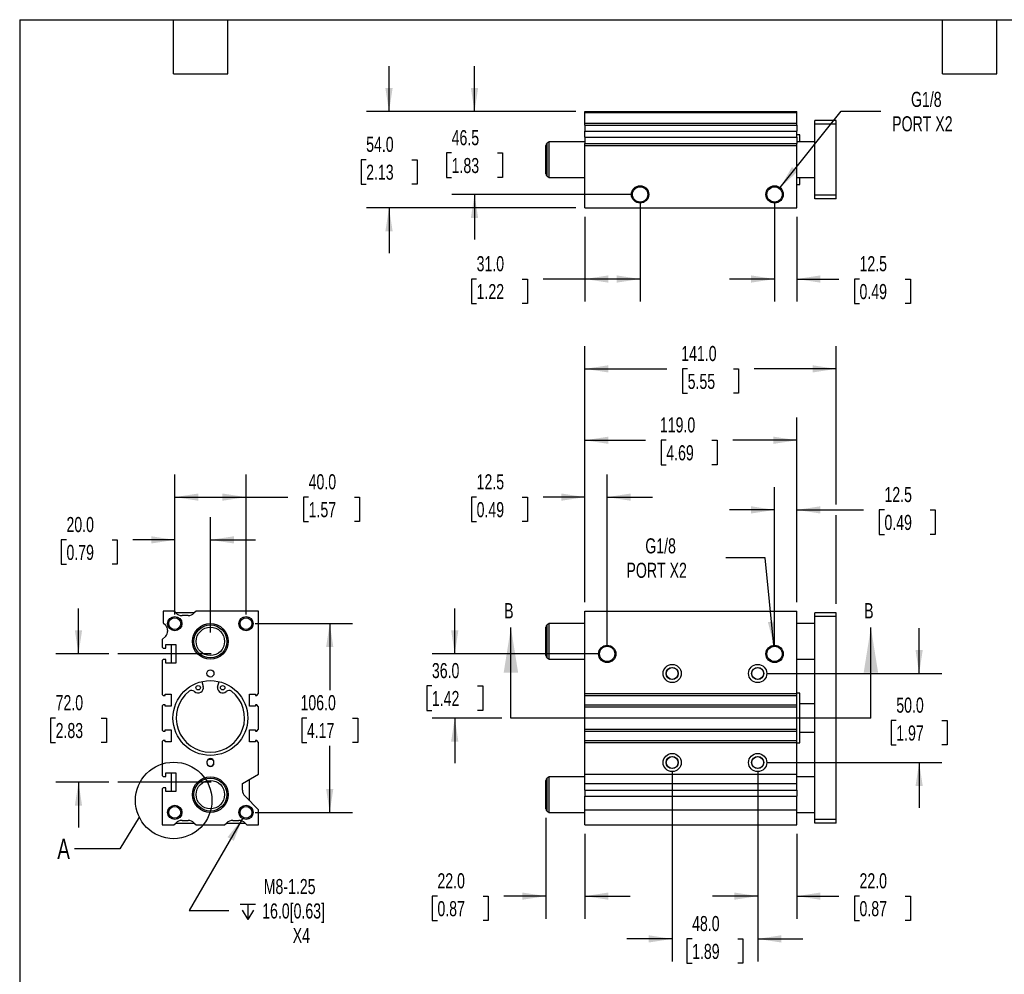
# Model space of a CAD drawing. Header units: millimetres. Extents: x 25 to 1092, y 25 to 838.
# Tile 2 of 5: x 25 to 578, y 302 to 838. Entities that reach past the tile are written whole.
import ezdxf

# ---------------------------------------------------------------- set-up
doc = ezdxf.new("R2010")
doc.units = ezdxf.units.MM
doc.header["$LTSCALE"] = 4
doc.linetypes.add('SLD-Center', pattern=[19.05, 15.24, -1.27, 1.27, -1.27])
doc.linetypes.add('SLD-Solid', pattern=[0])
doc.layers.add('CENTER', color=40, linetype='SLD-Center')
doc.layers.add('DIMENSIONS', color=140, linetype='SLD-Solid', lineweight=25)
doc.layers.add('TEXT', color=140, linetype='SLD-Solid', lineweight=25)
doc.styles.add('SLDTEXTSTYLE0', font='TXT', dxfattribs={"width": 0.7})
doc.dimstyles.new('SLDDIMSTYLE0', dxfattribs={"dimtxt": 8.632031, "dimasz": 13.208, "dimexe": 0, "dimexo": 0.0625, "dimgap": 2.158008, "dimtad": 0, "dimtih": 1, "dimtoh": 1, "dimrnd": 1e-09, "dimzin": 4, "dimdsep": 46, "dimtxsty": 'SLDTEXTSTYLE0', "dimsah": 1, "dimcen": 0.09, "dimadec": 0, "dimazin": 1, "dimtfac": 1, "dimtmove": 0, "dimatfit": 0, "dimfxl": 0, "dimfrac": 2, "dimtolj": 1, "dimtzin": 12, "dimarcsym": 0})
doc.dimstyles.new('SLDDIMSTYLE1', dxfattribs={"dimtxt": 8.632031, "dimasz": 13.208, "dimexe": 0, "dimexo": 0.0625, "dimgap": 2.158008, "dimtad": 0, "dimtih": 1, "dimtoh": 1, "dimrnd": 1e-09, "dimzin": 12, "dimdsep": 46, "dimtxsty": 'SLDTEXTSTYLE0', "dimsah": 1, "dimcen": 0, "dimadec": 0, "dimazin": 3, "dimtfac": 1, "dimtofl": 0, "dimtmove": 0, "dimatfit": 3, "dimfxl": 0, "dimfrac": 2, "dimtolj": 1, "dimtzin": 12, "dimarcsym": 0})
doc.dimstyles.new('SLDDIMSTYLE2', dxfattribs={"dimtxt": 8.632031, "dimasz": 13.208, "dimexe": 0, "dimexo": 0.0625, "dimgap": 2.158008, "dimtad": 0, "dimtih": 1, "dimtoh": 1, "dimrnd": 1e-09, "dimzin": 12, "dimdsep": 46, "dimtxsty": 'SLDTEXTSTYLE0', "dimsah": 1, "dimcen": 0.09, "dimadec": 0, "dimazin": 3, "dimtfac": 1, "dimtmove": 0, "dimatfit": 0, "dimfxl": 0, "dimfrac": 2, "dimtolj": 1, "dimtzin": 12, "dimarcsym": 0})
doc.dimstyles.new('SLDDIMSTYLE3', dxfattribs={"dimtxt": 8.632031, "dimasz": 13.208, "dimexe": 0, "dimexo": 0.0625, "dimgap": 2.158008, "dimtad": 0, "dimtih": 1, "dimtoh": 1, "dimrnd": 1e-09, "dimzin": 4, "dimdsep": 46, "dimtxsty": 'SLDTEXTSTYLE0', "dimsah": 1, "dimcen": 0.09, "dimadec": 0, "dimazin": 1, "dimtfac": 1, "dimtofl": 0, "dimtmove": 0, "dimatfit": 3, "dimfxl": 0, "dimfrac": 2, "dimtolj": 1, "dimtzin": 12, "dimarcsym": 0})
doc.dimstyles.new('SLDDIMSTYLE5', dxfattribs={"dimtxt": 0.18, "dimasz": 13.208, "dimexe": 0, "dimexo": 0.0625, "dimgap": 0, "dimtad": 0, "dimtih": 1, "dimtoh": 1, "dimdec": 0, "dimrnd": 1e-09, "dimzin": 0, "dimdsep": 46, "dimtxsty": 'Standard', "dimblk1": 'NONE', "dimblk2": 'NONE', "dimsah": 1, "dimcen": 0.09, "dimadec": 0, "dimazin": 0, "dimtfac": 13.208, "dimtdec": 0, "dimtofl": 0, "dimtmove": 0, "dimatfit": 3, "dimldrblk": 'NONE', "dimfxl": 0, "dimfrac": 2, "dimtolj": 1, "dimtzin": 0, "dimarcsym": 0})

# ---------------------------------------------------------------- blocks, each defined once
blk = doc.blocks.new('_D')
at = {"layer": 'DIMENSIONS'}
for p, q in [((269.67, 482.18), (269.67, 507.58)), ((350.17, 482.18), (256.97, 482.18)), ((256.84, 464.18), (253.94, 464.18)), ((253.94, 464.18), (253.94, 450.46)), ((282.49, 464.18), (285.39, 464.18)), ((285.39, 464.18), (285.39, 450.46)), ((253.94, 450.46), (256.84, 450.46)), ((285.39, 450.46), (282.49, 450.46)), ((296.11, 446.18), (256.97, 446.18)), ((269.67, 446.18), (269.67, 420.78))]:
    blk.add_line(p, q, dxfattribs=at)
for points in [[(269.67, 482.18), (271.7, 495.39), (267.63, 495.39)], [(269.67, 446.18), (267.63, 432.97), (271.7, 432.97)]]:
    blk.add_solid(points, dxfattribs=at)
at = {"layer": 'DIMENSIONS', "char_height": 8.467, "attachment_point": 1, "style": 'SLDTEXTSTYLE0'}
for s, insert in [('36.0', (256.84, 477.03)), ('1.42', (256.84, 461.38))]:
    blk.add_mtext(s, dxfattribs=dict(at, insert=insert))
blk = doc.blocks.new('_D_1')
at = {"layer": 'DIMENSIONS'}
for p, q in [((444.04, 536.14), (421.82, 536.14)), ((448.79, 487.02), (444.04, 536.14))]:
    blk.add_line(p, q, dxfattribs=at)
blk.add_solid([(448.79, 487.02), (449.54, 500.37), (445.49, 499.98)], dxfattribs=at)
at = {"layer": 'DIMENSIONS', "char_height": 8.467, "attachment_point": 1, "style": 'SLDTEXTSTYLE0'}
for s, insert in [('G1/8', (376.65, 547.06)), ('PORT X2', (366.08, 533.34))]:
    blk.add_mtext(s, dxfattribs=dict(at, insert=insert))
blk = doc.blocks.new('_D_2')
at = {"layer": 'DIMENSIONS'}
for p, q in [((320.75, 390.12), (320.75, 333.48)), ((342.75, 381.1), (342.75, 333.48)), ((259.94, 346.18), (257.04, 346.18)), ((257.04, 346.18), (257.04, 332.46)), ((285.59, 346.18), (288.49, 346.18)), ((288.49, 346.18), (288.49, 332.46)), ((320.75, 346.18), (297.28, 346.18)), ((342.75, 346.18), (368.15, 346.18)), ((257.04, 332.46), (259.94, 332.46)), ((288.49, 332.46), (285.59, 332.46))]:
    blk.add_line(p, q, dxfattribs=at)
for points in [[(320.75, 346.18), (307.55, 348.21), (307.55, 344.15)], [(342.75, 346.18), (355.96, 344.15), (355.96, 348.21)]]:
    blk.add_solid(points, dxfattribs=at)
at = {"layer": 'DIMENSIONS', "char_height": 8.467, "attachment_point": 1, "style": 'SLDTEXTSTYLE0'}
for s, insert in [('22.0', (259.94, 359.03)), ('0.87', (259.94, 343.38))]:
    blk.add_mtext(s, dxfattribs=dict(at, insert=insert))
blk = doc.blocks.new('_D_3')
at = {"layer": 'DIMENSIONS'}
for p, q in [((391.75, 416.1), (391.75, 309.48)), ((439.75, 416.1), (439.75, 309.48)), ((391.75, 322.18), (366.35, 322.18)), ((402.93, 322.18), (400.03, 322.18)), ((400.03, 322.18), (400.03, 308.46)), ((428.58, 322.18), (431.48, 322.18)), ((431.48, 322.18), (431.48, 308.46)), ((439.75, 322.18), (465.15, 322.18)), ((400.03, 308.46), (402.93, 308.46)), ((431.48, 308.46), (428.58, 308.46))]:
    blk.add_line(p, q, dxfattribs=at)
for points in [[(391.75, 322.18), (378.55, 324.21), (378.55, 320.15)], [(439.75, 322.18), (452.96, 320.15), (452.96, 324.21)]]:
    blk.add_solid(points, dxfattribs=at)
at = {"layer": 'DIMENSIONS', "char_height": 8.467, "attachment_point": 1, "style": 'SLDTEXTSTYLE0'}
for s, insert in [('48.0', (402.93, 335.03)), ('1.89', (402.93, 319.38))]:
    blk.add_mtext(s, dxfattribs=dict(at, insert=insert))
blk = doc.blocks.new('_D_4')
at = {"layer": 'DIMENSIONS'}
for p, q in [((439.75, 416.1), (439.75, 333.48)), ((461.75, 381.1), (461.75, 333.48)), ((439.75, 346.18), (414.35, 346.18)), ((461.75, 346.18), (485.22, 346.18)), ((496.92, 346.18), (494.02, 346.18)), ((494.02, 346.18), (494.02, 332.46)), ((522.57, 346.18), (525.47, 346.18)), ((525.47, 346.18), (525.47, 332.46)), ((494.02, 332.46), (496.92, 332.46)), ((525.47, 332.46), (522.57, 332.46))]:
    blk.add_line(p, q, dxfattribs=at)
for points in [[(439.75, 346.18), (426.55, 348.21), (426.55, 344.15)], [(461.75, 346.18), (474.96, 344.15), (474.96, 348.21)]]:
    blk.add_solid(points, dxfattribs=at)
at = {"layer": 'DIMENSIONS', "char_height": 8.467, "attachment_point": 1, "style": 'SLDTEXTSTYLE0'}
for s, insert in [('22.0', (496.92, 359.03)), ('0.87', (496.92, 343.38))]:
    blk.add_mtext(s, dxfattribs=dict(at, insert=insert))
blk = doc.blocks.new('_D_5')
at = {"layer": 'DIMENSIONS'}
for p, q in [((530.4, 471.18), (530.4, 496.58)), ((444.83, 471.18), (543.1, 471.18)), ((517.57, 444.79), (514.67, 444.79)), ((514.67, 444.79), (514.67, 431.07)), ((543.22, 444.79), (546.12, 444.79)), ((546.12, 444.79), (546.12, 431.07)), ((514.67, 431.07), (517.57, 431.07)), ((546.12, 431.07), (543.22, 431.07)), ((444.83, 421.18), (543.1, 421.18)), ((530.4, 421.18), (530.4, 395.78))]:
    blk.add_line(p, q, dxfattribs=at)
for points in [[(530.4, 471.18), (532.43, 484.39), (528.37, 484.39)], [(530.4, 421.18), (528.37, 407.97), (532.43, 407.97)]]:
    blk.add_solid(points, dxfattribs=at)
at = {"layer": 'DIMENSIONS', "char_height": 8.467, "attachment_point": 1, "style": 'SLDTEXTSTYLE0'}
for s, insert in [('50.0', (517.57, 457.64)), ('1.97', (517.57, 441.99))]:
    blk.add_mtext(s, dxfattribs=dict(at, insert=insert))
blk = doc.blocks.new('_D_6')
at = {"layer": 'DIMENSIONS'}
for p, q in [((342.75, 511.26), (342.75, 582.88)), ((355.25, 487.26), (355.25, 582.88)), ((281.94, 570.18), (279.04, 570.18)), ((279.04, 570.18), (279.04, 556.46)), ((307.59, 570.18), (310.49, 570.18)), ((310.49, 570.18), (310.49, 556.46)), ((342.75, 570.18), (319.28, 570.18)), ((355.25, 570.18), (380.65, 570.18)), ((279.04, 556.46), (281.94, 556.46)), ((310.49, 556.46), (307.59, 556.46))]:
    blk.add_line(p, q, dxfattribs=at)
for points in [[(342.75, 570.18), (329.55, 572.21), (329.55, 568.15)], [(355.25, 570.18), (368.46, 568.15), (368.46, 572.21)]]:
    blk.add_solid(points, dxfattribs=at)
at = {"layer": 'DIMENSIONS', "char_height": 8.467, "attachment_point": 1, "style": 'SLDTEXTSTYLE0'}
for s, insert in [('12.5', (281.94, 583.03)), ('0.49', (281.94, 567.38))]:
    blk.add_mtext(s, dxfattribs=dict(at, insert=insert))
blk = doc.blocks.new('_D_7')
at = {"layer": 'DIMENSIONS'}
for p, q in [((449.25, 487.26), (449.25, 575.71)), ((461.75, 511.26), (461.75, 575.71)), ((449.25, 563.01), (423.85, 563.01)), ((461.75, 563.01), (499.23, 563.01)), ((510.93, 563.01), (508.03, 563.01)), ((508.03, 563.01), (508.03, 549.29)), ((536.58, 563.01), (539.48, 563.01)), ((539.48, 563.01), (539.48, 549.29)), ((508.03, 549.29), (510.93, 549.29)), ((539.48, 549.29), (536.58, 549.29))]:
    blk.add_line(p, q, dxfattribs=at)
for points in [[(449.25, 563.01), (436.05, 565.04), (436.05, 560.98)], [(461.75, 563.01), (474.96, 560.98), (474.96, 565.04)]]:
    blk.add_solid(points, dxfattribs=at)
at = {"layer": 'DIMENSIONS', "char_height": 8.467, "attachment_point": 1, "style": 'SLDTEXTSTYLE0'}
for s, insert in [('12.5', (510.93, 575.86)), ('0.49', (510.93, 560.21))]:
    blk.add_mtext(s, dxfattribs=dict(at, insert=insert))
blk = doc.blocks.new('_D_8')
at = {"layer": 'DIMENSIONS'}
for p, q in [((342.75, 511.26), (342.75, 614.8)), ((461.75, 511.26), (461.75, 614.8)), ((342.75, 602.1), (376.74, 602.1)), ((388.44, 602.1), (385.54, 602.1)), ((385.54, 602.1), (385.54, 588.38)), ((414.09, 602.1), (416.99, 602.1)), ((416.99, 602.1), (416.99, 588.38)), ((461.75, 602.1), (425.78, 602.1)), ((385.54, 588.38), (388.44, 588.38)), ((416.99, 588.38), (414.09, 588.38))]:
    blk.add_line(p, q, dxfattribs=at)
for points in [[(342.75, 602.1), (355.96, 600.07), (355.96, 604.13)], [(461.75, 602.1), (448.55, 604.13), (448.55, 600.07)]]:
    blk.add_solid(points, dxfattribs=at)
at = {"layer": 'DIMENSIONS', "char_height": 8.467, "attachment_point": 1, "style": 'SLDTEXTSTYLE0'}
for s, insert in [('119.0', (384.85, 614.95)), ('4.69', (388.44, 599.3))]:
    blk.add_mtext(s, dxfattribs=dict(at, insert=insert))
blk = doc.blocks.new('_D_9')
at = {"layer": 'DIMENSIONS'}
for p, q in [((342.75, 511.26), (342.75, 654.88)), ((483.75, 566.06), (483.75, 654.88)), ((342.75, 642.18), (388.73, 642.18)), ((400.43, 642.18), (397.53, 642.18)), ((397.53, 642.18), (397.53, 628.46)), ((426.08, 642.18), (428.98, 642.18)), ((428.98, 642.18), (428.98, 628.46)), ((483.75, 642.18), (437.77, 642.18)), ((397.53, 628.46), (400.43, 628.46)), ((428.98, 628.46), (426.08, 628.46)), ((483.75, 510.26), (483.75, 559.96))]:
    blk.add_line(p, q, dxfattribs=at)
for points in [[(342.75, 642.18), (355.96, 640.15), (355.96, 644.21)], [(483.75, 642.18), (470.55, 644.21), (470.55, 640.15)]]:
    blk.add_solid(points, dxfattribs=at)
at = {"layer": 'DIMENSIONS', "char_height": 8.467, "attachment_point": 1, "style": 'SLDTEXTSTYLE0'}
for s, insert in [('141.0', (396.84, 655.03)), ('5.55', (400.43, 639.38))]:
    blk.add_mtext(s, dxfattribs=dict(at, insert=insert))
blk = doc.blocks.new('_D_19')
at = {"layer": 'DIMENSIONS'}
for p, q in [((280.75, 786.62), (280.75, 812.02)), ((337.67, 786.62), (268.05, 786.62)), ((267.93, 763.37), (265.03, 763.37)), ((265.03, 763.37), (265.03, 749.65)), ((293.58, 763.37), (296.48, 763.37)), ((296.48, 763.37), (296.48, 749.65)), ((265.03, 749.65), (267.93, 749.65)), ((296.48, 749.65), (293.58, 749.65)), ((368.67, 740.12), (268.05, 740.12)), ((280.75, 740.12), (280.75, 714.72))]:
    blk.add_line(p, q, dxfattribs=at)
for points in [[(280.75, 786.62), (282.79, 799.82), (278.72, 799.82)], [(280.75, 740.12), (278.72, 726.91), (282.79, 726.91)]]:
    blk.add_solid(points, dxfattribs=at)
at = {"layer": 'DIMENSIONS', "char_height": 8.467, "attachment_point": 1, "style": 'SLDTEXTSTYLE0'}
for s, insert in [('46.5', (267.93, 776.21)), ('1.83', (267.93, 760.56))]:
    blk.add_mtext(s, dxfattribs=dict(at, insert=insert))
blk = doc.blocks.new('_D_20')
at = {"layer": 'DIMENSIONS'}
for p, q in [((232.75, 786.62), (232.75, 812.02)), ((337.67, 786.62), (220.05, 786.62)), ((219.93, 759.62), (217.03, 759.62)), ((217.03, 759.62), (217.03, 745.9)), ((245.58, 759.62), (248.48, 759.62)), ((248.48, 759.62), (248.48, 745.9)), ((217.03, 745.9), (219.93, 745.9)), ((248.48, 745.9), (245.58, 745.9)), ((337.67, 732.62), (220.05, 732.62)), ((232.75, 732.62), (232.75, 707.22))]:
    blk.add_line(p, q, dxfattribs=at)
for points in [[(232.75, 786.62), (234.79, 799.82), (230.72, 799.82)], [(232.75, 732.62), (230.72, 719.41), (234.79, 719.41)]]:
    blk.add_solid(points, dxfattribs=at)
at = {"layer": 'DIMENSIONS', "char_height": 8.467, "attachment_point": 1, "style": 'SLDTEXTSTYLE0'}
for s, insert in [('54.0', (219.93, 772.46)), ('2.13', (219.93, 756.81))]:
    blk.add_mtext(s, dxfattribs=dict(at, insert=insert))
blk = doc.blocks.new('_D_21')
at = {"layer": 'DIMENSIONS'}
for p, q in [((373.75, 735.04), (373.75, 679.92)), ((342.75, 727.54), (342.75, 679.92)), ((281.94, 692.62), (279.04, 692.62)), ((279.04, 692.62), (279.04, 678.9)), ((307.59, 692.62), (310.49, 692.62)), ((310.49, 692.62), (310.49, 678.9)), ((342.75, 692.62), (319.28, 692.62)), ((373.75, 692.62), (342.75, 692.62)), ((279.04, 678.9), (281.94, 678.9)), ((310.49, 678.9), (307.59, 678.9))]:
    blk.add_line(p, q, dxfattribs=at)
for points in [[(342.75, 692.62), (355.96, 690.58), (355.96, 694.65)], [(373.75, 692.62), (360.55, 694.65), (360.55, 690.58)]]:
    blk.add_solid(points, dxfattribs=at)
at = {"layer": 'DIMENSIONS', "char_height": 8.467, "attachment_point": 1, "style": 'SLDTEXTSTYLE0'}
for s, insert in [('31.0', (281.94, 705.46)), ('1.22', (281.94, 689.81))]:
    blk.add_mtext(s, dxfattribs=dict(at, insert=insert))
blk = doc.blocks.new('_D_22')
at = {"layer": 'DIMENSIONS'}
for p, q in [((449.25, 735.04), (449.25, 679.92)), ((461.75, 727.54), (461.75, 679.92)), ((449.25, 692.62), (423.85, 692.62)), ((461.75, 692.62), (485.22, 692.62)), ((496.92, 692.62), (494.02, 692.62)), ((494.02, 692.62), (494.02, 678.9)), ((522.57, 692.62), (525.47, 692.62)), ((525.47, 692.62), (525.47, 678.9)), ((494.02, 678.9), (496.92, 678.9)), ((525.47, 678.9), (522.57, 678.9))]:
    blk.add_line(p, q, dxfattribs=at)
for points in [[(449.25, 692.62), (436.05, 694.65), (436.05, 690.58)], [(461.75, 692.62), (474.96, 690.58), (474.96, 694.65)]]:
    blk.add_solid(points, dxfattribs=at)
at = {"layer": 'DIMENSIONS', "char_height": 8.467, "attachment_point": 1, "style": 'SLDTEXTSTYLE0'}
for s, insert in [('12.5', (496.92, 705.46)), ('0.49', (496.92, 689.81))]:
    blk.add_mtext(s, dxfattribs=dict(at, insert=insert))
blk = doc.blocks.new('_D_23')
at = {"layer": 'DIMENSIONS'}
for p, q in [((452.3, 743.91), (486.68, 786.79)), ((486.68, 786.79), (508.91, 786.79))]:
    blk.add_line(p, q, dxfattribs=at)
blk.add_solid([(452.3, 743.91), (462.14, 752.94), (458.97, 755.49)], dxfattribs=at)
at = {"layer": 'DIMENSIONS', "char_height": 8.467, "attachment_point": 1, "style": 'SLDTEXTSTYLE0'}
for s, insert in [('G1/8', (525.83, 797.7)), ('PORT X2', (515.26, 783.99))]:
    blk.add_mtext(s, dxfattribs=dict(at, insert=insert))
blk = doc.blocks.new('_D_27')
at = {"layer": 'DIMENSIONS'}
for p, q in [((58.41, 482.18), (58.41, 507.58)), ((75.49, 482.18), (45.71, 482.18)), ((45.58, 446.18), (42.68, 446.18)), ((42.68, 446.18), (42.68, 432.46)), ((71.23, 446.18), (74.13, 446.18)), ((74.13, 446.18), (74.13, 432.46)), ((42.68, 432.46), (45.58, 432.46)), ((74.13, 432.46), (71.23, 432.46)), ((75.49, 410.18), (45.71, 410.18)), ((58.41, 410.18), (58.41, 384.78))]:
    blk.add_line(p, q, dxfattribs=at)
for points in [[(58.41, 482.18), (60.44, 495.39), (56.37, 495.39)], [(58.41, 410.18), (56.37, 396.97), (60.44, 396.97)]]:
    blk.add_solid(points, dxfattribs=at)
at = {"layer": 'DIMENSIONS', "char_height": 8.467, "attachment_point": 1, "style": 'SLDTEXTSTYLE0'}
for s, insert in [('72.0', (45.58, 459.03)), ('2.83', (45.58, 443.38))]:
    blk.add_mtext(s, dxfattribs=dict(at, insert=insert))
blk = doc.blocks.new('_D_28')
at = {"layer": 'DIMENSIONS'}
for p, q in [((112.47, 504.26), (112.47, 558.88)), ((132.47, 494.26), (132.47, 558.88)), ((51.66, 546.18), (48.76, 546.18)), ((48.76, 546.18), (48.76, 532.46)), ((77.31, 546.18), (80.21, 546.18)), ((80.21, 546.18), (80.21, 532.46)), ((112.47, 546.18), (89, 546.18)), ((132.47, 546.18), (157.87, 546.18)), ((48.76, 532.46), (51.66, 532.46)), ((80.21, 532.46), (77.31, 532.46))]:
    blk.add_line(p, q, dxfattribs=at)
for points in [[(112.47, 546.18), (99.26, 548.21), (99.26, 544.15)], [(132.47, 546.18), (145.68, 544.15), (145.68, 548.21)]]:
    blk.add_solid(points, dxfattribs=at)
at = {"layer": 'DIMENSIONS', "char_height": 8.467, "attachment_point": 1, "style": 'SLDTEXTSTYLE0'}
for s, insert in [('20.0', (51.66, 559.03)), ('0.79', (51.66, 543.38))]:
    blk.add_mtext(s, dxfattribs=dict(at, insert=insert))
blk = doc.blocks.new('_D_29')
at = {"layer": 'DIMENSIONS'}
for p, q in [((112.47, 504.26), (112.47, 582.88)), ((152.47, 504.26), (152.47, 582.88)), ((112.47, 570.18), (152.47, 570.18)), ((152.47, 570.18), (175.94, 570.18)), ((187.64, 570.18), (184.74, 570.18)), ((184.74, 570.18), (184.74, 556.46)), ((213.29, 570.18), (216.19, 570.18)), ((216.19, 570.18), (216.19, 556.46)), ((184.74, 556.46), (187.64, 556.46)), ((216.19, 556.46), (213.29, 556.46))]:
    blk.add_line(p, q, dxfattribs=at)
for points in [[(112.47, 570.18), (125.68, 568.15), (125.68, 572.21)], [(152.47, 570.18), (139.26, 572.21), (139.26, 568.15)]]:
    blk.add_solid(points, dxfattribs=at)
at = {"layer": 'DIMENSIONS', "char_height": 8.467, "attachment_point": 1, "style": 'SLDTEXTSTYLE0'}
for s, insert in [('40.0', (187.64, 583.03)), ('1.57', (187.64, 567.38))]:
    blk.add_mtext(s, dxfattribs=dict(at, insert=insert))
blk = doc.blocks.new('_D_30')
at = {"layer": 'DIMENSIONS'}
for p, q in [((157.55, 499.18), (212.17, 499.18)), ((199.47, 499.18), (199.47, 461.83)), ((186.65, 446.18), (183.75, 446.18)), ((183.75, 446.18), (183.75, 432.46)), ((212.3, 446.18), (215.2, 446.18)), ((215.2, 446.18), (215.2, 432.46)), ((183.75, 432.46), (186.65, 432.46)), ((215.2, 432.46), (212.3, 432.46)), ((199.47, 393.18), (199.47, 430.53)), ((157.55, 393.18), (212.17, 393.18))]:
    blk.add_line(p, q, dxfattribs=at)
for points in [[(199.47, 499.18), (197.44, 485.97), (201.5, 485.97)], [(199.47, 393.18), (201.5, 406.39), (197.44, 406.39)]]:
    blk.add_solid(points, dxfattribs=at)
at = {"layer": 'DIMENSIONS', "char_height": 8.467, "attachment_point": 1, "style": 'SLDTEXTSTYLE0'}
for s, insert in [('106.0', (183.06, 459.03)), ('4.17', (186.65, 443.38))]:
    blk.add_mtext(s, dxfattribs=dict(at, insert=insert))
blk = doc.blocks.new('SW_SYMBOL_HOLE_DEPTH')
at = {"layer": 'DIMENSIONS', "color": 0}
for p, q in [((0, 3500), (3200, 3500)), ((400, 2220), (1600, 300)), ((1600, 3500), (1600, 300)), ((2800, 2220), (1600, 300))]:
    blk.add_line(p, q, dxfattribs=at)
blk = doc.blocks.new('_D_31')
at = {"layer": 'DIMENSIONS'}
for p, q in [((150.47, 389.72), (120.63, 338.03)), ((120.63, 338.03), (142.86, 338.03))]:
    blk.add_line(p, q, dxfattribs=at)
blk.add_solid([(150.47, 389.72), (142.11, 379.3), (145.63, 377.26)], dxfattribs=at)
at = {"layer": 'DIMENSIONS', "xscale": 0.002688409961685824, "yscale": 0.002688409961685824, "zscale": 0.002688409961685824}
blk.add_blockref('SW_SYMBOL_HOLE_DEPTH', (149.21, 332.32), dxfattribs=at)
at = {"layer": 'DIMENSIONS', "char_height": 8.467, "attachment_point": 1, "style": 'SLDTEXTSTYLE0'}
for s, insert in [('M8-1.25', (162.42, 355.81)), ('16.0[0.63]', (161.55, 342.09)), ('X4', (178.7, 328.37))]:
    blk.add_mtext(s, dxfattribs=dict(at, insert=insert))
blk = doc.blocks.new('_None')

msp = doc.modelspace()

# ---------------------------------------------------------------- linework, layer by layer
for p, q in [((342.753, 786.617), (461.753, 786.617)), ((342.753, 786.117), (342.753, 786.617)), ((342.753, 786.117), (461.753, 786.117)), ((342.753, 780.117), (342.753, 786.117)), ((461.753, 786.117), (461.753, 786.617)), ((461.753, 780.117), (461.753, 786.117)), ((342.753, 780.117), (461.753, 780.117)), ((342.753, 779.081), (342.753, 780.117)), ((461.753, 779.081), (461.753, 780.117)), ((483.753, 781.617), (471.753, 781.617)), ((471.753, 779.617), (471.753, 781.617)), ((483.753, 779.617), (471.753, 779.617)), ((471.753, 739.617), (471.753, 779.617)), ((483.753, 779.617), (483.753, 781.617)), ((483.753, 739.617), (483.753, 779.617)), ((342.753, 779.081), (461.753, 779.081)), ((342.753, 779.081), (342.753, 775.546)), ((342.753, 775.546), (461.753, 775.546)), ((342.753, 772.188), (342.753, 775.546)), ((461.753, 779.081), (461.753, 775.546)), ((461.753, 772.188), (461.753, 775.546)), ((322.753, 769.617), (321.503, 768.895)), ((321.503, 750.339), (321.503, 768.895)), ((342.753, 769.617), (322.753, 769.617)), ((322.753, 749.617), (322.753, 769.617)), ((342.753, 772.188), (461.753, 772.188)), ((342.753, 772.188), (342.753, 768.653)), ((342.753, 768.653), (461.753, 768.653)), ((342.753, 767.617), (342.753, 768.653)), ((463.503, 773.617), (461.753, 773.617)), ((461.753, 772.188), (461.753, 768.653)), ((471.753, 769.617), (461.753, 769.617)), ((461.753, 767.617), (461.753, 768.653)), ((463.503, 769.617), (463.503, 773.617)), ((320.753, 751.638), (320.753, 767.596)), ((342.753, 767.617), (461.753, 767.617)), ((342.753, 732.617), (342.753, 767.617)), ((461.753, 732.617), (461.753, 767.617)), ((321.503, 750.339), (322.753, 749.617)), ((322.753, 749.617), (342.753, 749.617)), ((461.753, 749.617), (471.753, 749.617)), ((463.503, 745.617), (463.503, 749.617)), ((461.753, 745.617), (463.503, 745.617)), ((483.753, 739.617), (471.753, 739.617)), ((471.753, 737.617), (471.753, 739.617)), ((483.753, 737.617), (471.753, 737.617)), ((483.753, 737.617), (483.753, 739.617)), ((342.753, 732.617), (461.753, 732.617)), ((105.973, 506.183), (105.973, 499.683)), ((111.973, 506.183), (105.973, 506.183)), ((113.008, 505.147), (111.973, 506.183)), ((123.473, 505.183), (112.973, 505.183)), ((119.902, 503.683), (116.544, 503.683)), ((124.473, 506.183), (123.437, 505.147)), ((159.473, 506.183), (124.473, 506.183)), ((159.473, 459.863), (159.473, 506.183)), ((342.753, 459.863), (342.753, 506.183)), ((342.753, 506.183), (461.753, 506.183)), ((461.753, 459.863), (461.753, 506.183)), ((483.753, 505.183), (471.753, 505.183)), ((471.753, 503.183), (471.753, 505.183)), ((483.753, 503.183), (471.753, 503.183)), ((471.753, 389.183), (471.753, 503.183)), ((483.753, 503.183), (483.753, 505.183)), ((483.753, 389.183), (483.753, 503.183)), ((105.973, 499.683), (107.437, 498.219)), ((322.753, 499.183), (321.503, 498.461)), ((321.503, 489.183), (321.503, 498.461)), ((342.753, 499.183), (322.753, 499.183)), ((322.753, 489.183), (322.753, 499.183)), ((471.753, 499.183), (461.753, 499.183)), ((107.437, 492.147), (105.473, 490.183)), ((108.473, 495.533), (108.473, 494.833)), ((320.753, 489.183), (320.753, 497.162)), ((105.473, 490.183), (105.473, 485.933)), ((107.473, 487.433), (112.973, 487.433)), ((107.473, 485.433), (107.473, 487.433)), ((110.473, 487.433), (110.473, 476.933)), ((112.973, 487.433), (112.973, 476.933)), ((320.753, 481.204), (320.753, 489.183)), ((321.503, 479.904), (321.503, 489.183)), ((322.753, 479.183), (322.753, 489.183)), ((105.473, 485.933), (105.973, 485.433)), ((105.973, 485.433), (107.473, 485.433)), ((105.973, 478.933), (105.473, 478.433)), ((105.473, 478.433), (105.473, 459.363)), ((107.473, 478.933), (105.973, 478.933)), ((107.473, 476.933), (107.473, 478.933)), ((112.973, 476.933), (107.473, 476.933)), ((321.503, 479.904), (322.753, 479.183)), ((322.753, 479.183), (342.753, 479.183)), ((461.753, 479.183), (471.753, 479.183)), ((127.672, 466.627), (128.459, 463.882)), ((136.421, 463.508), (137.312, 466.618)), ((105.473, 459.363), (105.973, 458.863)), ((105.973, 458.863), (107.123, 458.863)), ((107.123, 459.583), (110.473, 459.583)), ((107.123, 458.863), (107.123, 459.583)), ((110.473, 459.583), (110.473, 452.783)), ((154.473, 459.583), (157.823, 459.583)), ((154.473, 452.783), (154.473, 459.583)), ((157.823, 459.583), (157.823, 458.863)), ((157.823, 458.863), (158.473, 458.863)), ((158.473, 458.863), (159.473, 459.863)), ((342.753, 459.863), (461.753, 459.863)), ((342.753, 458.863), (342.753, 459.863)), ((342.753, 458.863), (461.753, 458.863)), ((342.753, 453.513), (342.753, 458.863)), ((463.503, 460.183), (461.753, 460.183)), ((461.753, 458.863), (461.753, 459.863)), ((461.753, 453.513), (461.753, 458.863)), ((463.503, 432.183), (463.503, 460.183)), ((105.973, 453.513), (105.473, 453.013)), ((107.123, 453.513), (105.973, 453.513)), ((107.123, 452.783), (107.123, 453.513)), ((157.823, 453.513), (157.823, 452.783)), ((158.473, 453.513), (157.823, 453.513)), ((159.473, 452.513), (158.473, 453.513)), ((342.753, 453.513), (461.753, 453.513)), ((342.753, 452.513), (342.753, 453.513)), ((461.753, 452.513), (461.753, 453.513)), ((471.753, 454.183), (463.503, 454.183)), ((105.473, 453.013), (105.473, 439.353)), ((110.473, 452.783), (107.123, 452.783)), ((157.823, 452.783), (154.473, 452.783)), ((159.473, 439.853), (159.473, 452.513)), ((342.753, 439.853), (342.753, 452.513)), ((342.753, 452.513), (461.753, 452.513)), ((461.753, 439.853), (461.753, 452.513)), ((105.473, 439.353), (105.973, 438.853)), ((105.973, 438.853), (107.123, 438.853)), ((107.123, 439.583), (110.473, 439.583)), ((107.123, 438.853), (107.123, 439.583)), ((110.473, 439.583), (110.473, 432.783)), ((154.473, 439.583), (157.823, 439.583)), ((154.473, 432.783), (154.473, 439.583)), ((157.823, 439.583), (157.823, 438.853)), ((157.823, 438.853), (158.473, 438.853)), ((158.473, 438.853), (159.473, 439.853)), ((342.753, 438.853), (342.753, 439.853)), ((342.753, 439.853), (461.753, 439.853)), ((342.753, 438.853), (461.753, 438.853)), ((342.753, 433.503), (342.753, 438.853)), ((461.753, 438.853), (461.753, 439.853)), ((461.753, 433.503), (461.753, 438.853)), ((463.503, 438.183), (471.753, 438.183)), ((105.973, 433.503), (105.473, 433.003)), ((105.473, 433.003), (105.473, 413.933)), ((107.123, 433.503), (105.973, 433.503)), ((107.123, 432.783), (107.123, 433.503)), ((110.473, 432.783), (107.123, 432.783)), ((157.823, 432.783), (154.473, 432.783)), ((157.823, 433.503), (157.823, 432.783)), ((158.473, 433.503), (157.823, 433.503)), ((159.473, 432.503), (158.473, 433.503)), ((159.473, 414.683), (159.473, 432.503)), ((342.753, 433.503), (461.753, 433.503)), ((342.753, 432.503), (342.753, 433.503)), ((342.753, 432.503), (461.753, 432.503)), ((342.753, 414.683), (342.753, 432.503)), ((461.753, 432.503), (461.753, 433.503)), ((461.753, 414.683), (461.753, 432.503)), ((461.753, 432.183), (463.503, 432.183)), ((130.473, 421.433), (130.473, 420.933)), ((134.473, 420.933), (134.473, 421.433)), ((107.473, 415.433), (112.973, 415.433)), ((107.473, 413.433), (107.473, 415.433)), ((110.473, 415.433), (110.473, 404.933)), ((112.973, 415.433), (112.973, 404.933)), ((150.473, 409.487), (159.473, 414.683)), ((342.753, 414.683), (461.753, 414.683)), ((342.753, 409.487), (342.753, 414.683)), ((461.753, 409.487), (461.753, 414.683)), ((105.473, 413.933), (105.973, 413.433)), ((105.973, 413.433), (107.473, 413.433)), ((150.473, 405.754), (150.473, 409.487)), ((154.473, 399.683), (154.473, 411.796)), ((320.753, 403.183), (320.753, 411.162)), ((322.753, 413.183), (321.503, 412.461)), ((321.503, 403.183), (321.503, 412.461)), ((342.753, 413.183), (322.753, 413.183)), ((322.753, 403.183), (322.753, 413.183)), ((342.753, 409.487), (461.753, 409.487)), ((342.753, 405.754), (342.753, 409.487)), ((471.753, 413.183), (461.753, 413.183)), ((461.753, 405.754), (461.753, 409.487)), ((105.973, 406.933), (105.473, 406.433)), ((105.473, 406.433), (105.473, 386.183)), ((107.473, 406.933), (105.973, 406.933)), ((107.473, 404.933), (107.473, 406.933)), ((112.973, 404.933), (107.473, 404.933)), ((342.753, 405.754), (461.753, 405.754)), ((342.753, 405.754), (342.753, 402.218)), ((461.753, 405.754), (461.753, 402.218)), ((159.473, 394.683), (151.937, 402.218)), ((320.753, 395.204), (320.753, 403.183)), ((321.503, 393.904), (321.503, 403.183)), ((322.753, 393.183), (322.753, 403.183)), ((342.753, 402.218), (461.753, 402.218)), ((342.753, 394.683), (342.753, 402.218)), ((461.753, 394.683), (461.753, 402.218)), ((159.473, 386.183), (159.473, 394.683)), ((321.503, 393.904), (322.753, 393.183)), ((322.753, 393.183), (342.753, 393.183)), ((342.753, 386.183), (342.753, 394.683)), ((342.753, 394.683), (461.753, 394.683)), ((461.753, 386.183), (461.753, 394.683)), ((461.753, 393.183), (471.753, 393.183)), ((111.973, 386.183), (113.008, 387.218)), ((112.973, 387.183), (123.473, 387.183)), ((116.544, 388.683), (119.902, 388.683)), ((123.437, 387.218), (124.473, 386.183)), ((140.473, 386.183), (141.508, 387.218)), ((141.473, 387.183), (151.973, 387.183)), ((145.044, 388.683), (148.402, 388.683)), ((151.937, 387.218), (152.973, 386.183)), ((483.753, 389.183), (471.753, 389.183)), ((471.753, 387.183), (471.753, 389.183)), ((483.753, 387.183), (471.753, 387.183)), ((483.753, 387.183), (483.753, 389.183)), ((105.473, 386.183), (111.973, 386.183)), ((124.473, 386.183), (140.473, 386.183)), ((152.973, 386.183), (159.473, 386.183)), ((342.753, 386.183), (461.753, 386.183))]:
    msp.add_line(p, q)
at = {"flags": 128}
msp.add_lwpolyline([(133.786, 422.942), (132.453, 422.903), (131.16, 422.942)], dxfattribs=at)
for centre, radius in [((373.753, 740.117), 4.864), ((373.753, 740.117), 4.283), ((449.253, 740.117), 4.864), ((449.253, 740.117), 4.283), ((112.473, 499.183), 4), ((152.473, 499.183), 4), ((112.473, 499.183), 3.323), ((132.473, 489.183), 10), ((132.473, 489.183), 9.278), ((152.473, 499.183), 3.323), ((132.473, 489.183), 7.979), ((355.253, 482.183), 4.864), ((449.253, 482.183), 4.864), ((355.253, 482.183), 4.283), ((449.253, 482.183), 4.283), ((391.753, 471.183), 5.1), ((439.753, 471.183), 5.1), ((132.473, 471.183), 2), ((391.753, 471.183), 3.4), ((391.753, 471.183), 3.324), ((439.753, 471.183), 3.4), ((439.753, 471.183), 3.323), ((132.473, 446.183), 21), ((125.593, 463.183), 1.25), ((139.353, 463.183), 1.25), ((391.753, 421.183), 5.1), ((439.753, 421.183), 5.1), ((391.753, 421.183), 3.4), ((391.753, 421.183), 3.324), ((439.753, 421.183), 3.4), ((439.753, 421.183), 3.323), ((132.473, 403.183), 10), ((132.473, 403.183), 9.278), ((132.473, 403.183), 7.979), ((112.473, 393.183), 4), ((112.473, 393.183), 3.323), ((152.473, 393.183), 4), ((152.473, 393.183), 3.323)]:
    msp.add_circle(centre, radius)
for centre, radius, start, end in [((322.253, 767.596), 1.5, 120, 180), ((322.253, 751.638), 1.5, 180, 240), ((116.544, 508.683), 5, 225, 270), ((119.902, 508.683), 5, 270, 315), ((104.473, 495.533), 4, 0, 42.17919), ((322.253, 497.162), 1.5, 120, 180), ((104.473, 494.833), 4, 317.82081, 0), ((322.253, 481.204), 1.5, 180, 240), ((132.473, 446.183), 19.18, 128.42368, 51.57632), ((121.964, 459.431), 2.27, 45.9547, 128.42367), ((125.593, 463.183), 2.95, 225.9547, 13.71065), ((139.353, 463.183), 2.95, 173.66453, 314.0453), ((142.982, 459.431), 2.27, 51.57632, 134.0453), ((132.473, 421.433), 2, 0, 180), ((132.473, 421.183), 2, 119.44085, 180), ((132.473, 421.183), 2, 180, 0), ((132.473, 420.933), 2, 180, 0), ((132.473, 421.183), 2, 0, 60.55915), ((322.253, 411.162), 1.5, 120, 180), ((155.473, 405.754), 5, 180, 225), ((322.253, 395.204), 1.5, 180, 240), ((116.544, 383.683), 5, 90, 135), ((119.902, 383.683), 5, 45, 90), ((145.044, 383.683), 5, 90, 135), ((148.402, 383.683), 5, 45, 90)]:
    msp.add_arc(centre, radius, start, end)
at = {"layer": 'CENTER'}
for p, q in [((132.873, 482.183), (80.573, 482.183)), ((132.873, 410.183), (80.573, 410.183))]:
    msp.add_line(p, q, dxfattribs=at)
at = {"layer": 'TEXT'}
for p, q in [((25.4, 838.2), (1092.2, 838.2)), ((25.4, 838.2), (25.4, 25.4)), ((111.76, 807.72), (111.76, 838.2)), ((142.24, 807.72), (142.24, 838.2)), ((543.56, 807.72), (543.56, 838.2)), ((574.04, 807.72), (574.04, 838.2)), ((111.76, 807.72), (142.24, 807.72)), ((543.56, 807.72), (574.04, 807.72)), ((503.313, 446.183), (301.193, 446.183))]:
    msp.add_line(p, q, dxfattribs=at)
at = {"layer": 'TEXT', "linetype": 'SLD-Solid'}
for p, q in [((301.193, 446.183), (301.193, 496.983)), ((503.313, 446.183), (503.313, 496.983))]:
    msp.add_line(p, q, dxfattribs=at)
at = {"layer": 'TEXT'}
msp.add_circle((111.87, 399.92), 21.478, dxfattribs=at)
for points in [[(301.193, 496.983), (297.129, 471.583), (305.257, 471.583)], [(503.313, 496.983), (499.249, 471.583), (507.377, 471.583)]]:
    msp.add_solid(points, dxfattribs=at)

# ---------------------------------------------------------------- texts
at = {"layer": 'TEXT', "attachment_point": 1, "style": 'SLDTEXTSTYLE0'}
for s, insert, char_height in [('B', (297.325, 510.694), 8.632), ('B', (499.445, 510.694), 8.632), ('A', (46.534, 378.379), 11.289)]:
    msp.add_mtext(s, dxfattribs=dict(at, insert=insert, char_height=char_height))

# ---------------------------------------------------------------- dimensions: what is measured, and where the dimension line sits
at = {"layer": 'DIMENSIONS'}
for base, p1, p2, dimstyle, picture, middle in [((232.753, 786.617), (342.753, 732.617), (342.753, 786.617), 'SLDDIMSTYLE0', '_D_20', (232.753, 759.617)), ((280.753, 740.117), (342.753, 786.617), (373.753, 740.117), 'SLDDIMSTYLE2', '_D_19', (280.753, 763.367)), ((58.406, 482.183), (80.573, 410.183), (80.573, 482.183), 'SLDDIMSTYLE0', '_D_27', (58.406, 446.183)), ((269.666, 446.183), (355.253, 482.183), (301.193, 446.183), 'SLDDIMSTYLE0', '_D', (269.666, 464.183)), ((199.473, 393.183), (152.473, 499.183), (152.473, 393.183), 'SLDDIMSTYLE3', '_D_30', (199.473, 446.183)), ((530.399, 421.183), (439.753, 471.183), (439.753, 421.183), 'SLDDIMSTYLE0', '_D_5', (530.399, 444.792))]:
    dim = msp.add_linear_dim(base=base, p1=p1, p2=p2, angle=90, dimstyle=dimstyle, dxfattribs=at)
    dim.commit()
    dim.dimension.update_dxf_attribs({"geometry": picture, "text_midpoint": middle, "dimtype": 160})
for p1, p2, text, picture, middle in [((446.21, 736.322), (452.296, 743.912), 'G1/8\\PPORT X2', '_D_23', (539.95, 786.791)), ((449.721, 477.341), (448.786, 487.024), 'G1/8\\PPORT X2', '_D_1', (390.772, 536.142)), ((154.473, 396.647), (150.473, 389.719), 'M8-1.25\\P{\\fGDT;x}16.0[0.63]\\PX4', '_D_31', (186.158, 338.032))]:
    dim = msp.add_diameter_dim_2p(p1=p1, p2=p2, text=text, dimstyle='SLDDIMSTYLE1', override={"dimpost": '<>'}, dxfattribs=at)
    dim.commit()
    dim.dimension.update_dxf_attribs({"geometry": picture, "text_midpoint": middle, "dimtype": 163})
for base, p1, p2, dimstyle, picture, middle in [((373.753, 692.617), (342.753, 732.617), (373.753, 740.117), 'SLDDIMSTYLE3', '_D_21', (294.764, 692.617)), ((461.753, 692.617), (449.253, 740.117), (461.753, 732.617), 'SLDDIMSTYLE2', '_D_22', (509.743, 692.617)), ((483.753, 642.183), (342.753, 506.183), (483.753, 505.183), 'SLDDIMSTYLE3', '_D_9', (413.253, 642.183)), ((461.753, 602.103), (342.753, 506.183), (461.753, 506.183), 'SLDDIMSTYLE3', '_D_8', (401.263, 602.103)), ((152.473, 570.183), (112.473, 499.183), (152.473, 499.183), 'SLDDIMSTYLE3', '_D_29', (200.462, 570.183)), ((355.253, 570.183), (342.753, 506.183), (355.253, 482.183), 'SLDDIMSTYLE2', '_D_6', (294.764, 570.183)), ((461.753, 563.012), (449.253, 482.183), (461.753, 506.183), 'SLDDIMSTYLE2', '_D_7', (523.753, 563.012)), ((112.473, 546.183), (132.473, 489.183), (112.473, 499.183), 'SLDDIMSTYLE0', '_D_28', (64.483, 546.183)), ((439.753, 322.183), (391.753, 421.183), (439.753, 421.183), 'SLDDIMSTYLE0', '_D_3', (415.753, 322.183)), ((461.753, 346.183), (439.753, 421.183), (461.753, 386.183), 'SLDDIMSTYLE0', '_D_4', (509.743, 346.183)), ((320.753, 346.183), (342.753, 386.183), (320.753, 395.204), 'SLDDIMSTYLE0', '_D_2', (272.764, 346.183))]:
    dim = msp.add_linear_dim(base=base, p1=p1, p2=p2, dimstyle=dimstyle, dxfattribs=at)
    dim.commit()
    dim.dimension.update_dxf_attribs({"geometry": picture, "text_midpoint": middle, "dimtype": 160})

# ---------------------------------------------------------------- leaders
at = {"layer": 'TEXT', "has_arrowhead": 0}
msp.add_leader([(92.571, 390.492), (81.637, 372.743), (56.237, 372.743)], dimstyle='SLDDIMSTYLE5', dxfattribs=at)

doc.saveas('drawing.dxf')
